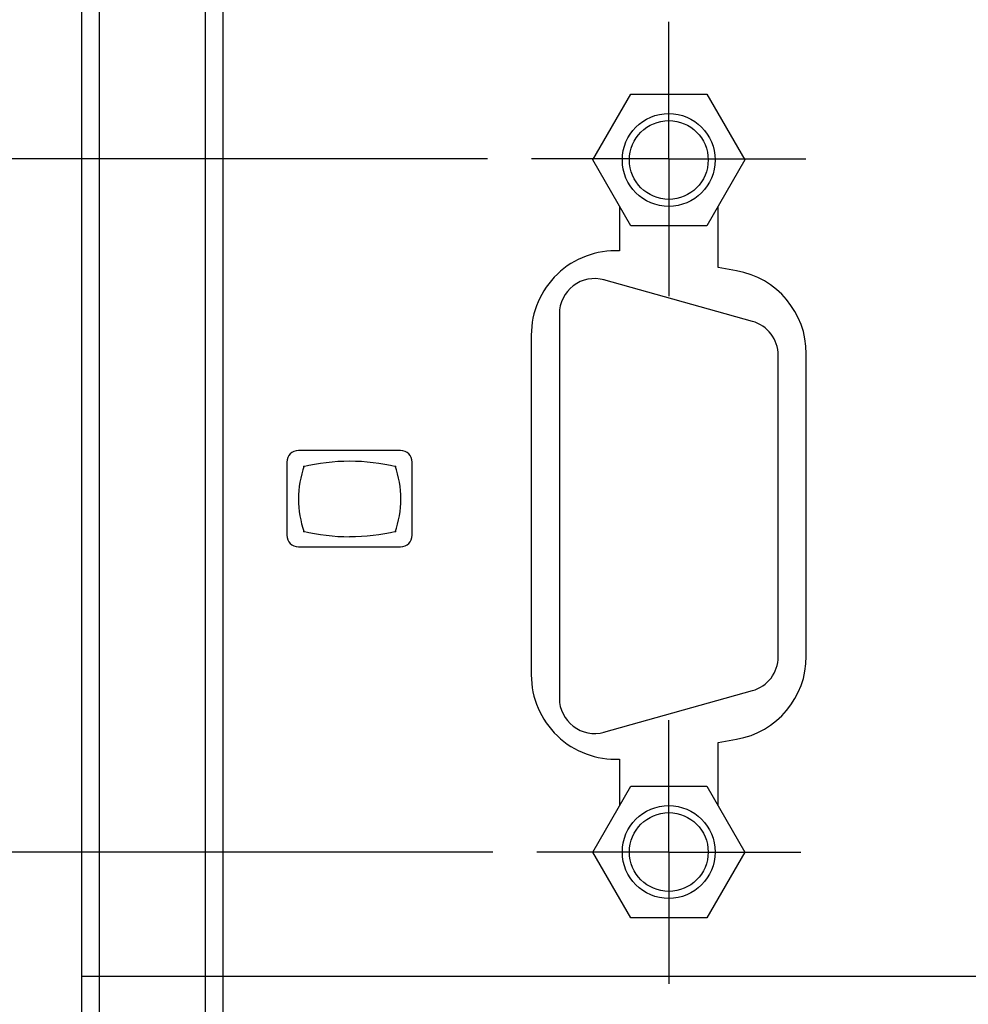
# Model space of a CAD drawing. Header units: inches. Extents: x 0 to 34, y 0 to 22.
# Tile 46 of 63: x 18 to 19.3, y 12.5 to 13.9. Entities that reach past the tile are written whole.
import ezdxf

# ---------------------------------------------------------------- set-up
doc = ezdxf.new("R2010")
doc.units = ezdxf.units.IN
doc.header["$LTSCALE"] = 1.87
doc.header["$MEASUREMENT"] = 0
doc.linetypes.add('CENTER', pattern=[0.6, 0.375, -0.075, 0.075, -0.075])
doc.layers.get('0').update_dxf_attribs({"linetype": 'CONTINUOUS'})
doc.layers.add('02___PRT_ALL_AXES', color=7, linetype='CONTINUOUS')
doc.layers.add('DIMENSIONS', color=7, linetype='CONTINUOUS')
doc.styles.get("Standard").update_dxf_attribs({"font": 'txt', "width": 0.8})
doc.dimstyles.new('DIMSTYLE_1', dxfattribs={"dimtxt": 0.125, "dimasz": 0.18, "dimexe": 0.18, "dimexo": 0.0625, "dimgap": 0.09, "dimtad": 0, "dimtih": 1, "dimtoh": 1, "dimdec": 3, "dimzin": 4, "dimdsep": 46, "dimtxsty": 'STANDARD', "dimblk": '_FILLED', "dimblk1": '_FILLED', "dimblk2": '_FILLED', "dimcen": 0.09, "dimadec": 0, "dimazin": 0, "dimtp": 0.001, "dimtm": 0.001, "dimtfac": 1, "dimtdec": 3, "dimtofl": 0, "dimtmove": 0, "dimatfit": 3, "dimldrblk": '_FILLED', "dimfxl": 1, "dimtolj": 1, "dimtzin": 4, "dimarcsym": 0})

# ---------------------------------------------------------------- blocks, each defined once
blk = doc.blocks.new('_FILLED')
at = {"color": 0, "linetype": 'BYBLOCK'}
blk.add_solid([(0, 0), (-1, 0.1736), (-1, -0.1736)], dxfattribs=at)
blk = doc.blocks.new('*D17')
at = {"layer": 'DIMENSIONS', "color": 2, "linetype": 'CONTINUOUS'}
for p, q in [((17.2968, 12.7142), (17.2968, 13.0742)), ((18.6309, 12.7142), (17.1718, 12.7142)), ((18.6593, 12.1211), (17.1718, 12.1211)), ((17.2968, 12.1211), (17.2968, 11.7611))]:
    blk.add_line(p, q, dxfattribs=at)
at = {"layer": 'DIMENSIONS', "color": 2, "linetype": 'CONTINUOUS', "xscale": 0.18, "yscale": 0.18, "zscale": 0.18}
for p, rotation in [((17.2968, 12.7142), 270), ((17.2968, 12.1211), 90)]:
    blk.add_blockref('_FILLED', p, dxfattribs=dict(at, rotation=rotation))
at = {"layer": 'DIMENSIONS', "color": 2, "linetype": 'CONTINUOUS', "insert": (17.2968, 12.4801), "char_height": 0.125, "width": 1.225, "attachment_point": 2, "line_spacing_factor": 0.9}
blk.add_mtext('.593{\\Ftxt.shx;\\W1.000000;\\H0.125000; }[15.06]', dxfattribs=at)
blk = doc.blocks.new('*D18')
at = {"layer": 'DIMENSIONS', "color": 2, "linetype": 'CONTINUOUS'}
for p, q in [((18.6234, 13.6996), (16.4218, 13.6996)), ((16.5468, 13.6996), (16.5468, 13.3319)), ((16.5468, 12.7142), (16.5468, 13.0819)), ((18.6309, 12.7142), (16.4218, 12.7142))]:
    blk.add_line(p, q, dxfattribs=at)
at = {"layer": 'DIMENSIONS', "color": 2, "linetype": 'CONTINUOUS', "xscale": 0.18, "yscale": 0.18, "zscale": 0.18}
for p, rotation in [((16.5468, 13.6996), 90), ((16.5468, 12.7142), 270)]:
    blk.add_blockref('_FILLED', p, dxfattribs=dict(at, rotation=rotation))
at = {"layer": 'DIMENSIONS', "color": 2, "linetype": 'CONTINUOUS', "insert": (16.5468, 13.2694), "char_height": 0.125, "width": 1.225, "attachment_point": 2, "line_spacing_factor": 0.9}
blk.add_mtext('.985{\\Ftxt.shx;\\W1.000000;\\H0.125000; }[25.03]', dxfattribs=at)
blk = doc.blocks.new('*D19')
at = {"layer": 'DIMENSIONS', "color": 2, "linetype": 'CONTINUOUS'}
for p, q in [((15.1157, 14.2607), (15.1157, 14.6207)), ((18.6594, 14.2607), (14.9907, 14.2607)), ((18.6234, 13.6996), (14.9907, 13.6996)), ((15.1157, 13.6996), (15.1157, 13.3396))]:
    blk.add_line(p, q, dxfattribs=at)
at = {"layer": 'DIMENSIONS', "color": 2, "linetype": 'CONTINUOUS', "xscale": 0.18, "yscale": 0.18, "zscale": 0.18}
for p, rotation in [((15.1157, 14.2607), 270), ((15.1157, 13.6996), 90)]:
    blk.add_blockref('_FILLED', p, dxfattribs=dict(at, rotation=rotation))
at = {"layer": 'DIMENSIONS', "color": 2, "linetype": 'CONTINUOUS', "insert": (15.1157, 14.0426), "char_height": 0.125, "width": 1.225, "attachment_point": 2, "line_spacing_factor": 0.9}
blk.add_mtext('.561{\\Ftxt.shx;\\W1.000000;\\H0.125000; }[14.25]', dxfattribs=at)

msp = doc.modelspace()

# ---------------------------------------------------------------- linework, layer by layer
at = {"color": 7, "linetype": 'CONTINUOUS'}
for p, q in [((18.0718, 12.137), (18.0718, 17.2382)), ((18.2218, 17.2419), (18.2218, 12.1333)), ((18.0468, 12.1626), (18.0468, 17.2126)), ((18.2468, 17.2175), (18.2468, 12.1577)), ((18.7729, 13.6982), (18.8269, 13.7917)), ((18.8269, 13.7917), (18.9348, 13.7917)), ((18.9348, 13.7917), (18.9888, 13.6982)), ((18.8269, 13.6047), (18.7729, 13.6982)), ((18.9888, 13.6982), (18.9348, 13.6047)), ((18.9348, 13.6047), (18.8269, 13.6047)), ((18.7729, 12.7142), (18.8269, 12.8077)), ((18.8269, 12.8077), (18.9348, 12.8077)), ((18.9348, 12.8077), (18.9888, 12.7142)), ((18.8269, 12.6207), (18.7729, 12.7142)), ((18.9888, 12.7142), (18.9348, 12.6207)), ((18.9348, 12.6207), (18.8269, 12.6207)), ((18.0468, 12.5376), (20.4468, 12.5376))]:
    msp.add_line(p, q, dxfattribs=at)
at = {"color": 40, "linetype": 'CONTINUOUS'}
for p, q in [((18.4997, 13.285), (18.3544, 13.285)), ((18.338, 13.2686), (18.338, 13.1645)), ((18.5161, 13.1645), (18.5161, 13.2686)), ((18.3544, 13.1481), (18.4997, 13.1481))]:
    msp.add_line(p, q, dxfattribs=at)
at = {"color": 7, "linetype": 'CONTINUOUS'}
for centre, radius in [((18.8809, 13.6982), 0.066), ((18.8809, 13.6982), 0.056), ((18.8809, 12.7142), 0.066), ((18.8809, 12.7142), 0.056)]:
    msp.add_circle(centre, radius, dxfattribs=at)
at = {"color": 40, "linetype": 'CONTINUOUS'}
for centre, radius, start, end in [((18.3545, 13.2686), 0.0164, 90.0436, 179.9583), ((18.4997, 13.2686), 0.0164, 0.0517, 89.9919), ((18.4274, 12.9881), 0.2817, 90.0338, 103.6325), ((18.4271, 12.9881), 0.2817, 76.3675, 89.9662), ((18.3573, 13.216), 0.1427, 0.0622, 19.3115), ((18.4969, 13.2164), 0.1424, 180.0729, 199.3665), ((18.3573, 13.2163), 0.1427, 340.6865, 359.9342), ((18.3545, 13.1645), 0.0164, 180.0035, 269.946), ((18.4274, 13.4444), 0.2819, 256.385, 269.9753), ((18.4271, 13.4442), 0.2816, 270.022, 283.6206), ((18.4997, 13.1645), 0.0164, 270.0184, 359.9865)]:
    msp.add_arc(centre, radius, start, end, dxfattribs=at)
msp.add_open_spline([(18.3626, 13.2632), (18.3573, 13.2482), (18.3545, 13.2321), (18.3545, 13.2162)], degree=3, dxfattribs=at)
at = {"layer": '02___PRT_ALL_AXES', "color": 7, "linetype": 'CENTER'}
for p, q in [((18.8809, 13.6996), (18.8809, 13.8946)), ((18.8809, 13.6996), (18.6859, 13.6996)), ((18.8809, 13.6996), (19.0759, 13.6996)), ((18.8809, 13.6996), (18.8809, 13.5046)), ((18.8809, 12.7142), (18.8809, 12.9017)), ((18.8809, 12.7142), (18.6934, 12.7142)), ((18.8809, 12.7142), (19.0684, 12.7142)), ((18.8809, 12.7142), (18.8809, 12.5267))]:
    msp.add_line(p, q, dxfattribs=at)
at = {"layer": '02___PRT_ALL_AXES', "color": 7, "linetype": 'CONTINUOUS'}
for p, q in [((18.8109, 13.6324), (18.8109, 13.569)), ((18.9509, 13.5453), (18.9509, 13.6324)), ((18.9772, 13.5407), (18.9509, 13.5453)), ((18.9998, 13.4687), (18.7888, 13.5277)), ((18.7254, 13.4795), (18.7254, 12.9328)), ((18.6854, 13.4491), (18.6854, 12.9661)), ((19.0364, 12.9918), (19.0364, 13.4205)), ((19.0764, 12.9927), (19.0764, 13.4225)), ((18.7888, 12.8847), (18.9998, 12.9437)), ((18.9509, 12.8699), (18.9772, 12.8746)), ((18.9509, 12.7799), (18.9509, 12.8699)), ((18.8109, 12.8462), (18.8109, 12.7799))]:
    msp.add_line(p, q, dxfattribs=at)
for centre, radius, start, end in [((18.8054, 13.4491), 0.12, 87.373, 180), ((18.9564, 13.4225), 0.12, 0, 80), ((18.7754, 13.4795), 0.05, 74.3779, 180), ((18.9864, 13.4205), 0.05, 0, 74.3779), ((18.9564, 12.9927), 0.12, 280, 360), ((18.9864, 12.9918), 0.05, 285.6221, 360), ((18.8054, 12.9661), 0.12, 180, 272.627), ((18.7754, 12.9328), 0.05, 180, 285.6221)]:
    msp.add_arc(centre, radius, start, end, dxfattribs=at)

# ---------------------------------------------------------------- dimensions: what is measured, and where the dimension line sits
at = {"layer": 'DIMENSIONS', "color": 2, "linetype": 'CONTINUOUS'}
for base, p1, p2, angle, picture, middle in [((15.1157, 14.2607), (18.6234, 13.6996), (18.6594, 14.2607), 90, '*D19', (14.9907, 13.9801)), ((16.5468, 13.6996), (18.6309, 12.7142), (18.6234, 13.6996), 90, '*D18', (16.4218, 13.2069)), ((17.2968, 12.1211), (18.6309, 12.7142), (18.6593, 12.1211), 270, '*D17', (17.1718, 12.4176))]:
    dim = msp.add_linear_dim(base=base, p1=p1, p2=p2, angle=angle, dimstyle='DIMSTYLE_1', dxfattribs=at)
    dim.commit()
    dim.dimension.update_dxf_attribs({"geometry": picture, "text_midpoint": middle, "dimtype": 160})

doc.saveas('drawing.dxf')
